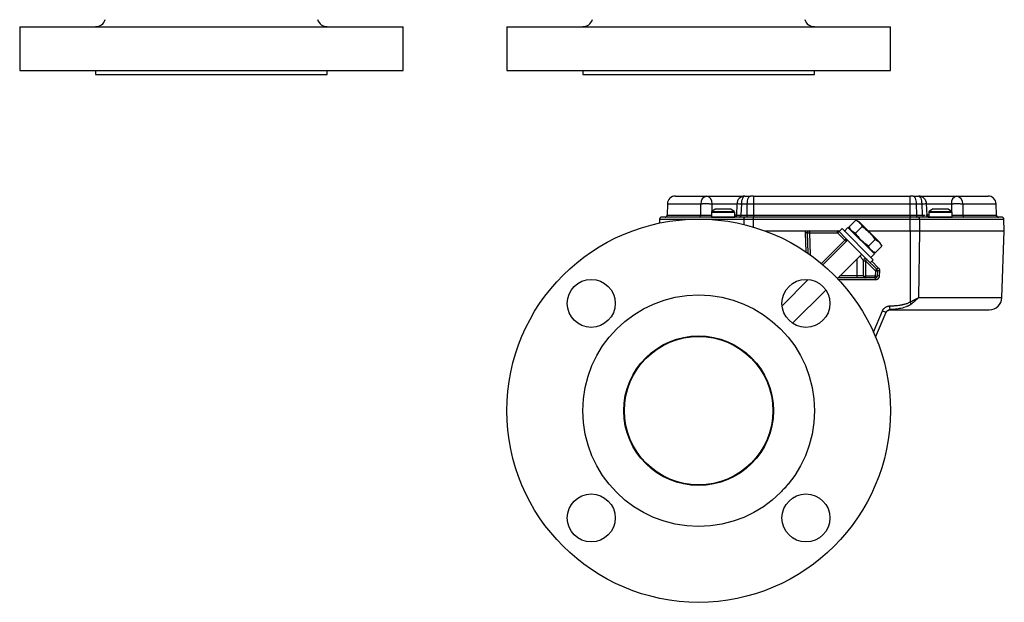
# Model space of a CAD drawing. Header units: inches. Extents: x -3.4 to 19.7, y -7.5 to 23.6.
# Tile 1 of 13: x -3.4 to 12, y -7.5 to 1.7. Entities that reach past the tile are written whole.
import ezdxf

# ---------------------------------------------------------------- set-up
doc = ezdxf.new("R2010")
doc.units = ezdxf.units.IN
doc.header["$MEASUREMENT"] = 0

msp = doc.modelspace()

# ---------------------------------------------------------------- linework, layer by layer
at = {"color": 7, "linetype": 'Continuous', "lineweight": 25}
for p, q in [((-3.448, 1.556), (-3.448, 0.869)), ((-3.448, 1.556), (-2.57, 1.556)), ((-2.57, 1.556), (2.552, 1.556)), ((2.552, 0.869), (2.552, 1.556)), ((4.174, 1.556), (4.174, 0.869)), ((4.174, 1.556), (10.174, 1.556)), ((10.174, 0.869), (10.174, 1.556)), ((-3.448, 0.869), (-2.57, 0.869)), ((-2.57, 0.869), (2.552, 0.869)), ((-2.261, 0.869), (-2.261, 0.806)), ((-2.261, 0.806), (1.364, 0.806)), ((1.364, 0.806), (1.364, 0.869)), ((4.174, 0.869), (10.174, 0.869)), ((5.361, 0.869), (5.361, 0.806)), ((5.361, 0.806), (8.455, 0.806)), ((8.455, 0.806), (8.986, 0.806)), ((8.986, 0.806), (8.986, 0.869)), ((6.685, -1.215), (6.679, -1.395)), ((6.685, -1.215), (7.207, -1.215)), ((7.207, -1.395), (7.207, -1.215)), ((7.384, -1.215), (7.773, -1.215)), ((7.385, -1.335), (7.384, -1.215)), ((7.773, -1.214), (7.764, -1.397)), ((7.843, -1.215), (7.834, -1.395)), ((7.843, -1.215), (7.934, -1.215)), ((7.932, -1.395), (7.934, -1.215)), ((7.934, -1.215), (8.03, -1.215)), ((8.03, -1.095), (7.984, -1.095)), ((8.03, -1.095), (8.03, -1.215)), ((8.03, -1.095), (10.482, -1.095)), ((8.03, -1.215), (8.03, -1.395)), ((8.03, -1.215), (10.482, -1.215)), ((10.482, -1.215), (10.482, -1.095)), ((10.528, -1.095), (10.482, -1.095)), ((10.482, -1.395), (10.482, -1.215)), ((10.482, -1.215), (10.578, -1.215)), ((10.578, -1.215), (10.58, -1.395)), ((10.578, -1.215), (10.67, -1.215)), ((10.678, -1.395), (10.67, -1.215)), ((10.748, -1.397), (10.739, -1.214)), ((10.739, -1.215), (11.128, -1.215)), ((11.128, -1.215), (11.128, -1.335)), ((11.306, -1.215), (11.306, -1.395)), ((11.306, -1.215), (11.827, -1.215)), ((11.833, -1.395), (11.827, -1.215)), ((7.374, -1.35), (7.374, -1.425)), ((7.739, -1.35), (7.374, -1.35)), ((7.435, -1.3), (7.38, -1.338)), ((7.38, -1.338), (7.732, -1.338)), ((7.678, -1.3), (7.435, -1.3)), ((7.443, -1.297), (7.669, -1.297)), ((7.732, -1.338), (7.678, -1.3)), ((7.739, -1.425), (7.739, -1.35)), ((10.774, -1.35), (10.774, -1.425)), ((11.139, -1.35), (10.774, -1.35)), ((10.835, -1.3), (10.78, -1.338)), ((10.78, -1.338), (11.132, -1.338)), ((11.078, -1.3), (10.835, -1.3)), ((10.843, -1.297), (11.069, -1.297)), ((11.132, -1.338), (11.078, -1.3)), ((11.139, -1.425), (11.139, -1.35)), ((6.563, -1.455), (6.56, -1.518)), ((6.563, -1.455), (7.141, -1.455)), ((6.679, -1.395), (7.207, -1.395)), ((7.206, -1.455), (7.886, -1.455)), ((7.374, -1.425), (7.739, -1.425)), ((7.779, -1.395), (7.739, -1.395)), ((7.754, -1.425), (7.751, -1.425)), ((7.834, -1.395), (7.932, -1.395)), ((7.885, -1.54), (7.886, -1.455)), ((7.886, -1.455), (8.03, -1.455)), ((7.932, -1.395), (8.03, -1.395)), ((8.03, -1.395), (8.03, -1.425)), ((8.03, -1.395), (10.482, -1.395)), ((8.03, -1.455), (8.03, -1.425)), ((10.482, -1.425), (8.03, -1.425)), ((8.03, -1.455), (10.482, -1.455)), ((8.03, -1.58), (8.03, -1.455)), ((9.527, -1.575), (9.632, -1.471)), ((9.685, -1.496), (9.632, -1.471)), ((9.685, -1.496), (10.015, -1.826)), ((10.482, -1.395), (10.482, -1.425)), ((10.482, -1.395), (10.58, -1.395)), ((10.482, -1.455), (10.482, -1.425)), ((10.482, -1.64), (10.482, -1.455)), ((10.482, -1.455), (10.627, -1.455)), ((10.58, -1.395), (10.678, -1.395)), ((10.627, -1.455), (10.629, -1.64)), ((10.627, -1.455), (11.95, -1.455)), ((10.774, -1.395), (10.734, -1.395)), ((10.774, -1.425), (11.139, -1.425)), ((11.306, -1.395), (11.833, -1.395)), ((11.956, -1.64), (11.95, -1.455)), ((8.211, -1.64), (8.851, -1.64)), ((8.211, -1.64), (8.851, -1.64)), ((8.854, -1.969), (8.844, -1.672)), ((8.886, -1.991), (8.875, -1.672)), ((8.906, -1.64), (8.906, -1.672)), ((8.906, -1.64), (9.348, -1.64)), ((8.906, -1.672), (9.348, -1.672)), ((8.906, -1.672), (8.918, -2.014)), ((9.348, -1.672), (9.348, -1.64)), ((9.462, -1.786), (9.348, -1.672)), ((9.37, -1.649), (9.468, -1.747)), ((9.419, -1.605), (9.373, -1.651)), ((9.379, -1.64), (9.385, -1.64)), ((9.905, -2.092), (9.419, -1.605)), ((9.453, -1.64), (9.457, -1.64)), ((9.51, -1.586), (9.455, -1.642)), ((9.924, -2), (9.51, -1.586)), ((9.527, -1.575), (9.552, -1.628)), ((9.629, -1.677), (9.734, -1.573)), ((9.829, -1.64), (10.482, -1.64)), ((9.829, -1.64), (10.482, -1.64)), ((10.482, -1.64), (10.482, -2.754)), ((10.482, -1.64), (10.628, -1.64)), ((10.482, -1.64), (10.629, -1.64)), ((10.628, -1.64), (10.614, -2.684)), ((10.629, -1.64), (11.956, -1.64)), ((11.92, -2.684), (11.956, -1.64)), ((9.096, -2.152), (9.462, -1.786)), ((9.119, -2.171), (9.484, -1.807)), ((9.468, -1.747), (9.807, -2.086)), ((9.506, -1.785), (9.484, -1.807)), ((9.833, -1.881), (9.938, -1.777)), ((10.04, -1.879), (10.015, -1.826)), ((9.924, -2), (9.869, -2.055)), ((9.882, -1.959), (9.935, -1.984)), ((10.04, -1.879), (9.935, -1.984)), ((9.346, -2.385), (9.726, -2.005)), ((9.654, -2.346), (9.654, -2.077)), ((9.754, -2.346), (9.754, -2.108)), ((9.785, -2.109), (9.94, -2.264)), ((9.785, -2.109), (9.785, -2.347)), ((9.807, -2.086), (9.962, -2.241)), ((9.859, -2.138), (9.905, -2.092)), ((9.882, -2.115), (9.984, -2.218)), ((9.94, -2.264), (9.937, -2.347)), ((9.971, -2.264), (9.968, -2.347)), ((10.003, -2.264), (10, -2.347)), ((8.889, -2.402), (8.48, -2.811)), ((9.654, -2.377), (9.353, -2.377)), ((9.937, -2.407), (9.367, -2.407)), ((9.654, -2.346), (9.385, -2.346)), ((9.754, -2.346), (9.654, -2.346)), ((9.654, -2.377), (9.654, -2.346)), ((9.937, -2.347), (9.785, -2.347)), ((9.785, -2.347), (9.785, -2.377)), ((9.937, -2.377), (9.785, -2.377)), ((9.937, -2.377), (9.937, -2.347)), ((9.937, -2.377), (9.937, -2.407)), ((8.644, -3.087), (9.164, -2.566)), ((10.614, -2.684), (11.92, -2.684)), ((9.91, -3.224), (10.049, -2.892)), ((9.943, -3.302), (10.107, -2.915)), ((10.106, -2.914), (10.111, -2.906)), ((10.106, -2.915), (10.109, -2.911)), ((10.116, -2.899), (10.119, -2.896)), ((10.116, -2.9), (10.118, -2.898)), ((10.138, -2.884), (10.164, -2.877)), ((8.454, -5.736), (8.438, -5.751))]:
    msp.add_line(p, q, dxfattribs=at)
at = {"color": 7, "linetype": 'Continuous', "lineweight": 25, "flags": 128}
for points in [[(7.898, -1.095), (7.887, -1.097), (7.877, -1.104), (7.868, -1.115), (7.859, -1.13), (7.853, -1.148), (7.847, -1.169), (7.844, -1.192), (7.843, -1.215)], [(7.934, -1.215), (7.936, -1.192), (7.939, -1.169), (7.943, -1.148), (7.95, -1.13), (7.957, -1.115), (7.965, -1.104), (7.975, -1.097), (7.984, -1.095)], [(10.528, -1.095), (10.538, -1.097), (10.547, -1.104), (10.555, -1.115), (10.563, -1.13), (10.569, -1.148), (10.574, -1.169), (10.577, -1.192), (10.578, -1.215)], [(10.67, -1.215), (10.668, -1.192), (10.665, -1.169), (10.66, -1.148), (10.653, -1.13), (10.645, -1.115), (10.635, -1.104), (10.625, -1.097), (10.615, -1.095)], [(7.82, -1.425), (7.823, -1.424), (7.825, -1.422), (7.828, -1.42), (7.83, -1.416), (7.831, -1.411), (7.833, -1.406), (7.833, -1.401), (7.834, -1.395)], [(7.886, -1.455), (7.886, -1.449), (7.887, -1.443), (7.888, -1.438), (7.889, -1.434), (7.891, -1.43), (7.893, -1.427), (7.896, -1.425), (7.898, -1.425)], [(7.932, -1.395), (7.932, -1.401), (7.931, -1.406), (7.93, -1.411), (7.928, -1.416), (7.926, -1.42), (7.924, -1.422), (7.922, -1.424), (7.92, -1.425)], [(10.58, -1.395), (10.581, -1.401), (10.581, -1.406), (10.583, -1.411), (10.584, -1.416), (10.586, -1.42), (10.588, -1.422), (10.59, -1.424), (10.593, -1.425)], [(10.614, -1.425), (10.617, -1.425), (10.619, -1.427), (10.621, -1.43), (10.623, -1.434), (10.624, -1.438), (10.626, -1.443), (10.626, -1.449), (10.627, -1.455)], [(10.678, -1.395), (10.679, -1.401), (10.68, -1.406), (10.681, -1.411), (10.683, -1.416), (10.685, -1.42), (10.687, -1.422), (10.69, -1.424), (10.692, -1.425)]]:
    msp.add_lwpolyline(points, dxfattribs=at)
at = {"color": 7, "linetype": 'Continuous', "lineweight": 25}
for centre, radius in [((7.174, -4.455), 3), ((5.494, -2.775), 0.375), ((8.853, -2.775), 0.375), ((7.174, -4.455), 1.812), ((7.174, -4.455), 1.171), ((7.174, -4.455), 1.162), ((5.494, -6.134), 0.375), ((8.853, -6.134), 0.375)]:
    msp.add_circle(centre, radius, dxfattribs=at)
for centre, radius, start, end in [((-2.26, 1.714), 0.157, 270, 342.408), ((1.363, 1.714), 0.157, 197.592, 270), ((5.362, 1.714), 0.157, 270, 342.408), ((8.985, 1.714), 0.157, 197.592, 270), ((6.81, -1.22), 0.125, 90, 178), ((7.318, -1.205), 0.111, 99.0415, 185.4183), ((7.276, -1.201), 0.109, 352.4692, 77.0028), ((7.898, -1.22), 0.125, 90, 180), ((10.615, -1.22), 0.125, 0, 90), ((11.237, -1.201), 0.109, 102.9972, 187.5308), ((11.195, -1.205), 0.111, 354.5817, 80.9585), ((11.702, -1.22), 0.125, 2, 90), ((7.389, -1.35), 0.015, 124.6952, 180), ((7.443, -1.312), 0.015, 90, 124.6952), ((7.669, -1.312), 0.015, 55.3048, 90), ((7.724, -1.35), 0.015, 0, 55.3048), ((10.789, -1.35), 0.015, 124.6952, 180), ((10.843, -1.312), 0.015, 90, 124.6952), ((11.069, -1.312), 0.015, 55.3048, 90), ((11.124, -1.35), 0.015, 0, 55.3048), ((6.594, -1.456), 0.0313, 90, 178), ((6.648, -1.394), 0.0312, 270, 358), ((7.179, -1.397), 0.0279, 279.1419, 5.4788), ((11.333, -1.397), 0.0279, 174.5212, 260.8581), ((11.864, -1.394), 0.0312, 182, 270), ((11.918, -1.456), 0.0313, 2, 90), ((8.859, -1.896), 0.225, 86.0129, 93.9871), ((8.906, -1.671), 0.0312, 90, 180), ((8.906, -1.671), 0.0312, 180, 182), ((8.89, -1.448), 0.225, 266.0129, 273.9871), ((9.348, -1.671), 0.0313, 45, 90), ((9.122, -1.435), 0.328, 313.578, 319.1812), ((9.437, -1.701), 0.0853, 133.6984, 142.0028), ((9.236, -1.548), 0.328, 313.578, 319.1812), ((9.684, -1.574), 0.307, 223.6003, 229.2985), ((9.462, -1.785), 0.0313, 0, 45), ((9.462, -1.785), 0.0313, 315, 0), ((9.785, -2.108), 0.0313, 45, 180), ((9.777, -1.884), 0.225, 264.0133, 271.9891), ((9.559, -1.871), 0.328, 313.578, 319.1812), ((9.714, -2.027), 0.328, 313.578, 319.1812), ((9.956, -2.04), 0.225, 266.0129, 273.9871), ((10.21, -2.455), 0.328, 133.578, 139.1812), ((9.94, -2.263), 0.0313, 360, 45), ((9.94, -2.263), 0.0313, 358, 360), ((9.987, -2.488), 0.225, 86.0129, 93.9871), ((9.777, -2.122), 0.225, 264.0133, 271.9891), ((9.785, -2.346), 0.0313, 180, 270), ((9.953, -2.123), 0.225, 266.0129, 273.9871), ((9.937, -2.346), 0.0313, 270, 358), ((9.984, -2.571), 0.225, 86.0129, 93.9871), ((13.002, -1.311), 2.904, 209.7942, 210.515), ((11.72, -2.677), 0.2, 270, 358), ((10.249, -2.457), 0.479, 245.3148, 252.7023), ((10.164, -2.94), 0.0625, 90, 109.593), ((26.73, -2.209), 16.58, 182.0937, 182.2988)]:
    msp.add_arc(centre, radius, start, end, dxfattribs=at)
for points, knots in [([(6.81, -1.095), (6.813, -1.095), (6.819, -1.095), (6.867, -1.095), (6.94, -1.095), (7.039, -1.095), (7.157, -1.095), (7.253, -1.095), (7.3, -1.095)], [0, 0, 0, 0, 0.173676, 0.346139, 0.516915, 0.681885, 0.843009, 1, 1, 1, 1]), ([(7.207, -1.215), (7.208, -1.215), (7.211, -1.215), (7.217, -1.215), (7.224, -1.215), (7.232, -1.214), (7.241, -1.214), (7.252, -1.214), (7.265, -1.214), (7.278, -1.214), (7.296, -1.214), (7.315, -1.214), (7.335, -1.214), (7.352, -1.214), (7.365, -1.215), (7.376, -1.215), (7.381, -1.215), (7.384, -1.215)], [0, 0, 0, 0, 0.0337974, 0.0730399, 0.1177268, 0.1678571, 0.22343, 0.2844444, 0.3508993, 0.4227934, 0.5001254, 0.6168507, 0.7202247, 0.810236, 0.8868744, 0.9501314, 1, 1, 1, 1]), ([(7.3, -1.095), (7.316, -1.095), (7.35, -1.095), (7.408, -1.095), (7.472, -1.095), (7.54, -1.095), (7.609, -1.095), (7.675, -1.095), (7.735, -1.095), (7.789, -1.095), (7.836, -1.095), (7.87, -1.095), (7.884, -1.095), (7.888, -1.095)], [0, 0, 0, 0, 0.091463, 0.187152, 0.285879, 0.3862, 0.486521, 0.585248, 0.680937, 0.7724, 0.863864, 0.959552, 1, 1, 1, 1]), ([(7.774, -1.214), (7.775, -1.214), (7.777, -1.213), (7.801, -1.214), (7.829, -1.215), (7.843, -1.215)], [0, 0, 0, 0, 0.290877, 0.645439, 1, 1, 1, 1]), ([(7.898, -1.095), (7.905, -1.095), (7.919, -1.095), (7.941, -1.095), (7.962, -1.095), (7.977, -1.095), (7.984, -1.095)], [0, 0, 0, 0, 0.250019, 0.5, 0.749981, 1, 1, 1, 1]), ([(10.528, -1.095), (10.536, -1.095), (10.55, -1.095), (10.572, -1.095), (10.593, -1.095), (10.607, -1.095), (10.615, -1.095)], [0, 0, 0, 0, 0.250019, 0.5, 0.749981, 1, 1, 1, 1]), ([(10.622, -1.095), (10.627, -1.095), (10.642, -1.095), (10.676, -1.095), (10.723, -1.095), (10.777, -1.095), (10.838, -1.095), (10.903, -1.095), (10.972, -1.095), (11.04, -1.095), (11.104, -1.095), (11.163, -1.095), (11.196, -1.095), (11.212, -1.095)], [0, 0, 0, 0, 0.046014, 0.141147, 0.23208, 0.323013, 0.418146, 0.516301, 0.61604, 0.715779, 0.813934, 0.909067, 1, 1, 1, 1]), ([(10.67, -1.215), (10.683, -1.215), (10.711, -1.214), (10.736, -1.213), (10.737, -1.214), (10.738, -1.214)], [0, 0, 0, 0, 0.3546229, 0.7092458, 1, 1, 1, 1]), ([(11.128, -1.215), (11.13, -1.215), (11.133, -1.215), (11.139, -1.215), (11.147, -1.215), (11.155, -1.214), (11.165, -1.214), (11.176, -1.214), (11.189, -1.214), (11.204, -1.214), (11.221, -1.214), (11.241, -1.214), (11.26, -1.214), (11.276, -1.214), (11.288, -1.215), (11.298, -1.215), (11.303, -1.215), (11.306, -1.215)], [0, 0, 0, 0, 0.0317619, 0.0694779, 0.113147, 0.1627684, 0.2183409, 0.2798633, 0.3473343, 0.4207523, 0.5001157, 0.6139883, 0.715649, 0.8050883, 0.8822978, 0.9472704, 1, 1, 1, 1]), ([(11.212, -1.095), (11.248, -1.095), (11.319, -1.095), (11.414, -1.095), (11.498, -1.095), (11.578, -1.095), (11.646, -1.095), (11.693, -1.095), (11.699, -1.095), (11.702, -1.095)], [0, 0, 0, 0, 0.117783, 0.235573, 0.359353, 0.483148, 0.653889, 0.826332, 1, 1, 1, 1]), ([(7.898, -1.425), (7.511, -1.425), (7.181, -1.425), (6.717, -1.425), (6.594, -1.425), (6.594, -1.425)], [0, 0, 0, 0, 0.5, 0.5, 1, 1, 1, 1]), ([(7.207, -1.395), (7.219, -1.395), (7.244, -1.395), (7.294, -1.395), (7.34, -1.395), (7.364, -1.395), (7.374, -1.395)], [0, 0, 0, 0, 0.268847, 0.536195, 0.803756, 1, 1, 1, 1]), ([(7.764, -1.395), (7.764, -1.397), (7.764, -1.401), (7.762, -1.406), (7.761, -1.408), (7.76, -1.41), (7.758, -1.413), (7.755, -1.417), (7.753, -1.419), (7.754, -1.42), (7.754, -1.42)], [0, 0, 0, 0, 0.142773, 0.211391, 0.246322, 0.283439, 0.372044, 0.490693, 0.827822, 1, 1, 1, 1]), ([(7.766, -1.395), (7.766, -1.395), (7.768, -1.395), (7.792, -1.395), (7.82, -1.395), (7.834, -1.395)], [0, 0, 0, 0, 0.289918, 0.644599, 1, 1, 1, 1]), ([(9.632, -1.471), (9.643, -1.476), (9.654, -1.482), (9.675, -1.496), (9.693, -1.511), (9.709, -1.53), (9.722, -1.55), (9.728, -1.561), (9.734, -1.573)], [0, 0, 0, 0, 0.25, 0.25, 0.5, 0.75, 0.75, 1, 1, 1, 1]), ([(11.918, -1.425), (11.919, -1.425), (11.795, -1.425), (11.332, -1.425), (11.002, -1.425), (10.614, -1.425)], [0, 0, 0, 0, 0.5, 0.5, 1, 1, 1, 1]), ([(10.678, -1.395), (10.68, -1.395), (10.684, -1.395), (10.69, -1.395), (10.695, -1.395), (10.7, -1.395), (10.705, -1.395), (10.71, -1.395), (10.714, -1.395), (10.716, -1.395), (10.718, -1.395)], [0, 0, 0, 0, 0.133988, 0.26612, 0.396018, 0.52332, 0.647679, 0.768774, 0.886305, 1, 1, 1, 1]), ([(10.767, -1.423), (10.766, -1.422), (10.764, -1.421), (10.76, -1.419), (10.757, -1.416), (10.755, -1.413), (10.753, -1.411), (10.751, -1.407), (10.749, -1.402), (10.748, -1.398), (10.748, -1.395)], [0, 0, 0, 0, 0.214213, 0.373953, 0.493183, 0.544428, 0.593108, 0.689144, 0.78944, 1, 1, 1, 1]), ([(10.763, -1.425), (10.766, -1.425), (10.77, -1.425), (10.769, -1.424), (10.769, -1.424)], [0, 0, 0, 0, 0.796579, 1, 1, 1, 1]), ([(11.139, -1.395), (11.149, -1.395), (11.172, -1.395), (11.219, -1.395), (11.268, -1.395), (11.293, -1.395), (11.306, -1.395)], [0, 0, 0, 0, 0.196986, 0.464334, 0.731896, 1, 1, 1, 1]), ([(8.844, -1.672), (8.844, -1.671), (8.843, -1.668), (8.844, -1.664), (8.844, -1.66), (8.845, -1.654), (8.847, -1.647), (8.85, -1.642), (8.851, -1.64)], [0, 0, 0, 0, 0.124776, 0.24935, 0.374286, 0.500145, 0.749361, 1, 1, 1, 1]), ([(8.851, -1.64), (8.853, -1.64), (8.855, -1.64), (8.859, -1.64), (8.863, -1.64), (8.866, -1.64), (8.87, -1.64), (8.874, -1.64), (8.878, -1.64), (8.883, -1.64), (8.888, -1.64), (8.894, -1.64), (8.9, -1.64), (8.904, -1.64), (8.906, -1.64)], [0, 0, 0, 0, 0.057276, 0.115246, 0.174339, 0.234962, 0.297489, 0.362263, 0.429593, 0.499753, 0.616698, 0.749598, 0.846967, 1, 1, 1, 1]), ([(9.348, -1.64), (9.351, -1.64), (9.356, -1.64), (9.362, -1.64), (9.368, -1.64), (9.373, -1.64), (9.377, -1.64), (9.379, -1.64)], [0, 0, 0, 0, 0.301526, 0.501378, 0.681395, 0.847317, 1, 1, 1, 1]), ([(9.629, -1.677), (9.618, -1.672), (9.607, -1.666), (9.586, -1.652), (9.567, -1.637), (9.552, -1.618), (9.539, -1.598), (9.533, -1.587), (9.527, -1.575)], [0, 0, 0, 0, 0.25, 0.25, 0.5, 0.75, 0.75, 1, 1, 1, 1]), ([(9.833, -1.881), (9.813, -1.868), (9.794, -1.853), (9.756, -1.822), (9.72, -1.79), (9.688, -1.754), (9.658, -1.717), (9.643, -1.697), (9.629, -1.677)], [0, 0, 0, 0, 0.25, 0.25, 0.5, 0.75, 0.75, 1, 1, 1, 1]), ([(9.734, -1.573), (9.754, -1.587), (9.773, -1.601), (9.811, -1.632), (9.846, -1.664), (9.879, -1.7), (9.909, -1.738), (9.924, -1.757), (9.938, -1.777)], [0, 0, 0, 0, 0.25, 0.25, 0.5, 0.75, 0.75, 1, 1, 1, 1]), ([(9.938, -1.777), (9.949, -1.783), (9.96, -1.789), (9.981, -1.802), (10, -1.817), (10.015, -1.836), (10.028, -1.857), (10.034, -1.868), (10.04, -1.879)], [0, 0, 0, 0, 0.25, 0.25, 0.5, 0.75, 0.75, 1, 1, 1, 1]), ([(9.935, -1.984), (9.924, -1.978), (9.913, -1.972), (9.892, -1.959), (9.874, -1.943), (9.858, -1.925), (9.845, -1.904), (9.839, -1.893), (9.833, -1.881)], [0, 0, 0, 0, 0.25, 0.25, 0.5, 0.75, 0.75, 1, 1, 1, 1]), ([(9.697, -2.034), (9.707, -2.046), (9.721, -2.065), (9.737, -2.086), (9.747, -2.099), (9.75, -2.103), (9.752, -2.105)], [0, 0, 0, 0, 0.409601, 0.639013, 0.836573, 1, 1, 1, 1]), ([(9.984, -2.218), (9.986, -2.219), (9.988, -2.221), (9.991, -2.225), (9.994, -2.23), (9.996, -2.234), (9.999, -2.24), (10.001, -2.247), (10.003, -2.255), (10.003, -2.261), (10.003, -2.264)], [0, 0, 0, 0, 0.100622, 0.200261, 0.299595, 0.399308, 0.500079, 0.667152, 0.832736, 1, 1, 1, 1]), ([(9.785, -2.377), (9.785, -2.377), (9.785, -2.377), (9.784, -2.377), (9.783, -2.377), (9.782, -2.377), (9.78, -2.377), (9.778, -2.377), (9.773, -2.377), (9.764, -2.377), (9.747, -2.377), (9.726, -2.377), (9.707, -2.377), (9.69, -2.377), (9.678, -2.377), (9.666, -2.377), (9.658, -2.377), (9.654, -2.377)], [0, 0, 0, 0, 0.034552, 0.068857, 0.103016, 0.137127, 0.171293, 0.205615, 0.240191, 0.370059, 0.500029, 0.629896, 0.759866, 0.820151, 0.879908, 0.939678, 1, 1, 1, 1]), ([(10, -2.347), (10, -2.349), (9.999, -2.352), (9.999, -2.356), (9.998, -2.361), (9.996, -2.365), (9.994, -2.372), (9.989, -2.381), (9.981, -2.39), (9.971, -2.398), (9.961, -2.403), (9.953, -2.406), (9.945, -2.407), (9.94, -2.407), (9.937, -2.407)], [0, 0, 0, 0, 0.048372, 0.096363, 0.144238, 0.192262, 0.2407, 0.370322, 0.500142, 0.629734, 0.759525, 0.839843, 0.91959, 1, 1, 1, 1]), ([(10.161, -2.815), (10.171, -2.814), (10.19, -2.814), (10.217, -2.812), (10.249, -2.81), (10.285, -2.806), (10.319, -2.802), (10.346, -2.798), (10.366, -2.794), (10.386, -2.79), (10.406, -2.784), (10.426, -2.778), (10.446, -2.771), (10.465, -2.763), (10.476, -2.757), (10.482, -2.754)], [0, 0, 0, 0, 0.089033, 0.172306, 0.249834, 0.378495, 0.499299, 0.565807, 0.624426, 0.689317, 0.749588, 0.816306, 0.880122, 0.941265, 1, 1, 1, 1]), ([(10.482, -2.754), (10.485, -2.752), (10.492, -2.749), (10.503, -2.744), (10.515, -2.738), (10.526, -2.732), (10.538, -2.726), (10.552, -2.719), (10.569, -2.709), (10.591, -2.698), (10.606, -2.689), (10.614, -2.684)], [0, 0, 0, 0, 0.0763974, 0.1556379, 0.2377307, 0.3226845, 0.4105079, 0.5012092, 0.6401474, 0.8063841, 1, 1, 1, 1]), ([(10.614, -2.684), (10.611, -2.687), (10.606, -2.692), (10.598, -2.7), (10.591, -2.707), (10.584, -2.714), (10.577, -2.72), (10.571, -2.726), (10.565, -2.731), (10.556, -2.739), (10.544, -2.75), (10.529, -2.763), (10.514, -2.774), (10.505, -2.782), (10.5, -2.785)], [0, 0, 0, 0, 0.076358, 0.148729, 0.21711, 0.2815, 0.341899, 0.398306, 0.450725, 0.499157, 0.636248, 0.765409, 0.886651, 1, 1, 1, 1]), ([(10.049, -2.892), (10.05, -2.89), (10.052, -2.886), (10.055, -2.88), (10.059, -2.873), (10.063, -2.867), (10.07, -2.859), (10.08, -2.848), (10.094, -2.837), (10.109, -2.828), (10.124, -2.822), (10.137, -2.818), (10.149, -2.816), (10.157, -2.815), (10.161, -2.815)], [0, 0, 0, 0, 0.049955, 0.099774, 0.149619, 0.199649, 0.250023, 0.374369, 0.499721, 0.62434, 0.749317, 0.8333, 0.916602, 1, 1, 1, 1]), ([(10.106, -2.915), (10.109, -2.909), (10.113, -2.902), (10.119, -2.897), (10.119, -2.897)], [0, 0, 0, 0, 0.872963, 1, 1, 1, 1]), ([(10.107, -2.915), (10.107, -2.913), (10.109, -2.91), (10.112, -2.905), (10.117, -2.898), (10.123, -2.892), (10.13, -2.886), (10.137, -2.882), (10.145, -2.878), (10.153, -2.875), (10.159, -2.874), (10.162, -2.874), (10.164, -2.874)], [0, 0, 0, 0, 0.0628653, 0.1461674, 0.2500294, 0.387329, 0.4996497, 0.617126, 0.7492708, 0.8682432, 0.9518688, 1, 1, 1, 1]), ([(10.118, -2.898), (10.12, -2.896), (10.126, -2.889), (10.137, -2.883), (10.15, -2.878), (10.159, -2.877), (10.164, -2.877)], [0, 0, 0, 0, 0.21688, 0.485496, 0.748395, 1, 1, 1, 1]), ([(10.5, -2.785), (10.498, -2.787), (10.493, -2.791), (10.485, -2.796), (10.477, -2.801), (10.469, -2.806), (10.46, -2.811), (10.451, -2.815), (10.442, -2.82), (10.433, -2.824), (10.414, -2.832), (10.382, -2.842), (10.34, -2.853), (10.297, -2.861), (10.254, -2.867), (10.209, -2.871), (10.179, -2.873), (10.164, -2.874)], [0, 0, 0, 0, 0.025963, 0.052335, 0.079133, 0.106372, 0.134067, 0.162232, 0.19088, 0.220022, 0.249669, 0.368287, 0.499438, 0.618439, 0.741441, 0.868584, 1, 1, 1, 1]), ([(10.164, -2.877), (10.604, -2.877), (10.999, -2.877), (11.565, -2.877), (11.72, -2.877), (11.72, -2.877)], [0, 0, 0, 0, 0.5, 0.5, 1, 1, 1, 1]), ([(8.575, -5.602), (8.572, -5.605), (8.536, -5.653), (8.493, -5.696), (8.454, -5.736)], [0, 0, 0, 0, 0.080524, 1, 1, 1, 1])]:
    msp.add_open_spline(points, degree=3, knots=knots, dxfattribs=at)
for points in [[(8.03, -1.425), (7.985, -1.425), (7.94, -1.425), (7.898, -1.425)], [(10.614, -1.425), (10.573, -1.425), (10.528, -1.425), (10.482, -1.425)], [(10.164, -2.877), (10.163, -2.877), (10.163, -2.876), (10.164, -2.874)]]:
    msp.add_open_spline(points, degree=3, dxfattribs=at)

doc.saveas('drawing.dxf')
